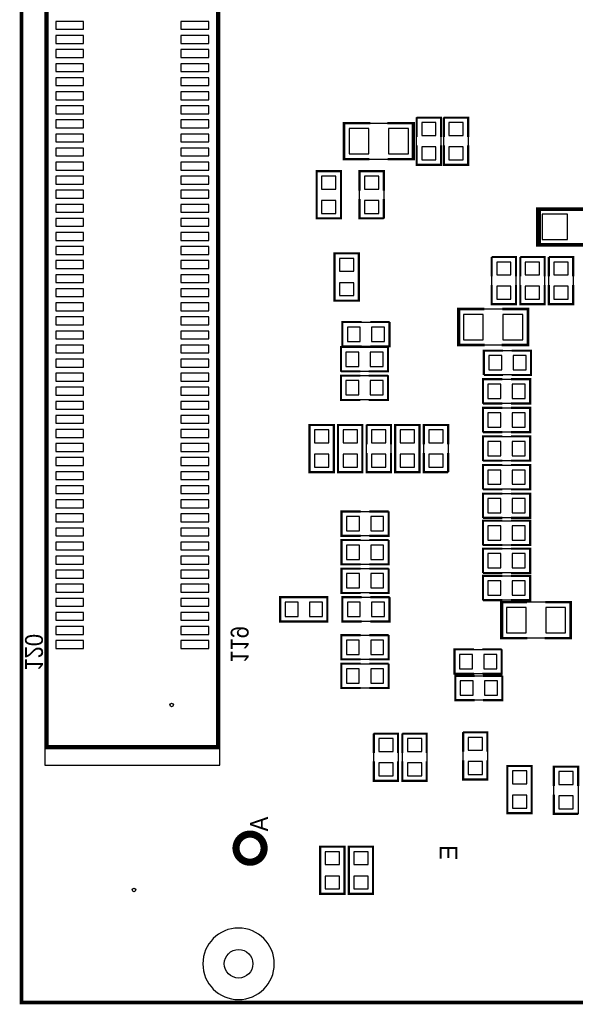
# Model space of a CAD drawing. Extents: x -191 to 3529, y -1630 to 2168.
# Tile 4 of 9: x -2 to 775, y -2 to 1375. Entities that reach past the tile are written whole.
import ezdxf
from ezdxf.enums import TextEntityAlignment as Align

# ---------------------------------------------------------------- set-up
doc = ezdxf.new("R2010")
doc.units = 0
for name, color, linetype in [('BG_OUTLINE', 7, 'CONTINUOUS'), ('PG_PLACE_BOUND_BOTTOM', 7, 'CONTINUOUS'), ('PG_SILKSCREEN_BOTTOM', 7, 'CONTINUOUS'), ('PIN_BOTTOM', 7, 'CONTINUOUS')]:
    doc.layers.add(name, color=color, linetype=linetype)

msp = doc.modelspace()

# ---------------------------------------------------------------- linework, layer by layer
at = {"layer": 'BG_OUTLINE', "const_width": 5}
msp.add_lwpolyline([(0, 2165), (0, 0), (3307, 0), (3307, 2165), (0, 2165)], dxfattribs=at)
at = {"layer": 'PG_PLACE_BOUND_BOTTOM'}
for points in [[(277.44, 332.18), (277.44, 1767.14), (213.58, 1831), (32.56, 1831), (32.56, 332.18)], [(547.05, 1179.8), (547, 1230), (452, 1230), (451.97, 1179.8)], [(587, 1172), (553, 1172), (553, 1238), (587, 1238)], [(625, 1172), (591, 1172), (591, 1238), (625, 1238)], [(447, 1097), (413, 1097), (413, 1163), (447, 1163)], [(473, 1163), (507, 1163), (507, 1097), (473, 1097)], [(825.7, 1059.4), (825.7, 1110.6), (777.7, 1110.6), (777.7, 1110), (773.7, 1110), (773.7, 1110.6), (725.7, 1110.6), (725.7, 1059.4)], [(438, 1048), (472, 1048), (472, 982), (438, 982)], [(692, 977), (658, 977), (658, 1043), (692, 1043)], [(732, 977), (698, 977), (698, 1043), (732, 1043)], [(772, 977), (738, 977), (738, 1043), (772, 1043)], [(612.95, 970.2), (613, 920), (708, 920), (708.03, 970.2)], [(449, 918), (449, 952), (515, 952), (515, 918)], [(513, 917), (513, 883), (447, 883), (447, 917)], [(713, 912), (713, 878), (647, 878), (647, 912)], [(447, 843), (447, 877), (513, 877), (513, 843)], [(711.8, 872), (711.8, 838), (645.8, 838), (645.8, 872)], [(711.8, 832), (711.8, 798), (645.8, 798), (645.8, 832)], [(403, 808), (437, 808), (437, 742), (403, 742)], [(443, 808), (477, 808), (477, 742), (443, 742)], [(517, 742), (483, 742), (483, 808), (517, 808)], [(557, 742), (523, 742), (523, 808), (557, 808)], [(563, 808), (597, 808), (597, 742), (563, 742)], [(711.8, 792), (711.8, 758), (645.8, 758), (645.8, 792)], [(711.8, 752), (711.8, 718), (645.8, 718), (645.8, 752)], [(711.8, 712), (711.8, 678), (645.8, 678), (645.8, 712)], [(447.8, 653), (447.8, 687), (513.8, 687), (513.8, 653)], [(711.8, 674), (711.8, 640), (645.8, 640), (645.8, 674)], [(447.8, 613), (447.8, 647), (513.8, 647), (513.8, 613)], [(711.8, 635), (711.8, 601), (645.8, 601), (645.8, 635)], [(447.8, 573), (447.8, 607), (513.8, 607), (513.8, 573)], [(711.8, 597), (711.8, 563), (645.8, 563), (645.8, 597)], [(362, 533), (362, 567), (428, 567), (428, 533)], [(449, 533), (449, 567), (515, 567), (515, 533)], [(672.95, 560.2), (673, 510), (768, 510), (768.03, 560.2)], [(447.7, 480), (447.7, 514), (513.7, 514), (513.7, 480)], [(606, 460), (606, 494), (672, 494), (672, 460)], [(447.7, 440), (447.7, 474), (513.7, 474), (513.7, 440)], [(607, 423), (607, 457), (673, 457), (673, 423)], [(527, 310.2), (493, 310.2), (493, 376.2), (527, 376.2)], [(567, 310.2), (533, 310.2), (533, 376.2), (567, 376.2)], [(652, 312), (618, 312), (618, 378), (652, 378)], [(680, 331), (714, 331), (714, 265), (680, 265)], [(745, 330), (779, 330), (779, 264), (745, 264)], [(418, 218), (452, 218), (452, 152), (418, 152)], [(458, 218), (492, 218), (492, 152), (458, 152)]]:
    msp.add_lwpolyline(points, close=True, dxfattribs=at)
msp.add_lwpolyline([(353.8, 54.2, 1), (253.8, 54.2, 1)], format="xyb", close=True, dxfattribs=at)
at = {"layer": 'PG_SILKSCREEN_BOTTOM'}
for points, const_width in [([(34.9, 357.18), (34.9, 1806), (225.89, 1806), (275.1, 1756.79), (275.1, 357.18), (34.9, 357.18)], 6), ([(488, 1230.2), (451.17, 1230.2), (451.17, 1179.8), (487, 1179.8)], 3.5), ([(512.4, 1179.8), (548.83, 1179.8), (548.83, 1230.2), (512, 1230.2)], 3.5), ([(553, 1238), (553, 1211)], 3), ([(587, 1211), (587, 1238), (553, 1238)], 3), ([(591, 1238), (591, 1211)], 3), ([(625, 1211), (625, 1238), (591, 1238)], 3), ([(553, 1199), (553, 1172), (587, 1172), (587, 1199)], 3), ([(591, 1199), (591, 1172), (625, 1172), (625, 1199)], 3), ([(413, 1163), (413, 1097), (447, 1097), (447, 1163), (413, 1163)], 3), ([(507, 1136), (507, 1163), (473, 1163), (473, 1136)], 3), ([(473, 1124), (473, 1097), (507, 1097)], 3), ([(507, 1097), (507, 1124)], 3), ([(820.7, 1110), (722.7, 1110), (722.7, 1060), (828.7, 1060), (828.7, 1110), (820.7, 1110)], 5), ([(472, 982), (472, 1048), (438, 1048), (438, 982), (472, 982)], 3), ([(658, 1043), (658, 1016)], 3), ([(692, 1016), (692, 1043), (658, 1043)], 3), ([(698, 1043), (698, 1016)], 3), ([(732, 1016), (732, 1043), (698, 1043)], 3), ([(738, 1043), (738, 1016)], 3), ([(772, 1016), (772, 1043), (738, 1043)], 3), ([(658, 1004), (658, 977), (692, 977), (692, 1004)], 3), ([(698, 1004), (698, 977), (732, 977), (732, 1004)], 3), ([(738, 1004), (738, 977), (772, 977), (772, 1004)], 3), ([(647.6, 970.2), (611.17, 970.2), (611.17, 919.8), (648, 919.8)], 3.5), ([(672, 919.8), (708.83, 919.8), (708.83, 970.2), (673, 970.2)], 3.5), ([(476, 952), (449, 952), (449, 918), (476, 918)], 3), ([(515, 952), (488, 952)], 3), ([(488, 918), (515, 918), (515, 952)], 3), ([(474, 917), (447, 917), (447, 883)], 3), ([(486, 883), (513, 883), (513, 917), (486, 917)], 3), ([(674, 912), (647, 912), (647, 878)], 3), ([(686, 878), (713, 878), (713, 912), (686, 912)], 3), ([(447, 883), (474, 883)], 3), ([(474, 877), (447, 877), (447, 843), (474, 843)], 3), ([(513, 877), (486, 877)], 3), ([(486, 843), (513, 843), (513, 877)], 3), ([(672.8, 872), (645.8, 872), (645.8, 838)], 3), ([(647, 878), (674, 878)], 3), ([(684.8, 838), (711.8, 838), (711.8, 872), (684.8, 872)], 3), ([(645.8, 838), (672.8, 838)], 3), ([(672.8, 832), (645.8, 832), (645.8, 798)], 3), ([(684.8, 798), (711.8, 798), (711.8, 832), (684.8, 832)], 3), ([(437, 742), (437, 808), (403, 808), (403, 742), (437, 742)], 3), ([(477, 742), (477, 808), (443, 808), (443, 742), (477, 742)], 3), ([(483, 808), (483, 781)], 3), ([(517, 781), (517, 808), (483, 808)], 3), ([(523, 808), (523, 742), (557, 742), (557, 808), (523, 808)], 3), ([(597, 781), (597, 808), (563, 808), (563, 781)], 3), ([(645.8, 798), (672.8, 798)], 3), ([(672.8, 792), (645.8, 792), (645.8, 758)], 3), ([(684.8, 758), (711.8, 758), (711.8, 792), (684.8, 792)], 3), ([(483, 769), (483, 742), (517, 742), (517, 769)], 3), ([(563, 769), (563, 742), (597, 742)], 3), ([(597, 742), (597, 769)], 3), ([(645.8, 758), (672.8, 758)], 3), ([(672.8, 752), (645.8, 752), (645.8, 718)], 3), ([(684.8, 718), (711.8, 718), (711.8, 752), (684.8, 752)], 3), ([(645.8, 718), (672.8, 718)], 3), ([(672.8, 712), (645.8, 712), (645.8, 678)], 3), ([(684.8, 678), (711.8, 678), (711.8, 712), (684.8, 712)], 3), ([(474.8, 687), (447.8, 687), (447.8, 653), (474.8, 653)], 3), ([(513.8, 687), (486.8, 687)], 3), ([(486.8, 653), (513.8, 653), (513.8, 687)], 3), ([(645.8, 678), (672.8, 678)], 3), ([(672.8, 674), (645.8, 674), (645.8, 640)], 3), ([(684.8, 640), (711.8, 640), (711.8, 674), (684.8, 674)], 3), ([(474.8, 647), (447.8, 647), (447.8, 613), (474.8, 613)], 3), ([(513.8, 647), (486.8, 647)], 3), ([(486.8, 613), (513.8, 613), (513.8, 647)], 3), ([(645.8, 640), (672.8, 640)], 3), ([(672.8, 635), (645.8, 635), (645.8, 601)], 3), ([(684.8, 601), (711.8, 601), (711.8, 635), (684.8, 635)], 3), ([(474.8, 607), (447.8, 607), (447.8, 573), (474.8, 573)], 3), ([(513.8, 607), (486.8, 607)], 3), ([(486.8, 573), (513.8, 573), (513.8, 607)], 3), ([(645.8, 601), (672.8, 601)], 3), ([(672.8, 597), (645.8, 597), (645.8, 563)], 3), ([(684.8, 563), (711.8, 563), (711.8, 597), (684.8, 597)], 3), ([(428, 567), (362, 567), (362, 533), (428, 533), (428, 567)], 3), ([(476, 567), (449, 567), (449, 533), (476, 533)], 3), ([(515, 567), (488, 567)], 3), ([(488, 533), (515, 533), (515, 567)], 3), ([(645.8, 563), (672.8, 563)], 3), ([(707.6, 560.2), (671.17, 560.2), (671.17, 509.8), (708, 509.8)], 3.5), ([(732, 509.8), (768.83, 509.8), (768.83, 560.2), (733, 560.2)], 3.5), ([(474.7, 514), (447.7, 514), (447.7, 480), (474.7, 480)], 3), ([(513.7, 514), (486.7, 514)], 3), ([(486.7, 480), (513.7, 480), (513.7, 514)], 3), ([(633, 494), (606, 494), (606, 460), (633, 460)], 3), ([(672, 494), (645, 494)], 3), ([(645, 460), (672, 460), (672, 494)], 3), ([(474.7, 474), (447.7, 474), (447.7, 440), (474.7, 440)], 3), ([(513.7, 474), (486.7, 474)], 3), ([(486.7, 440), (513.7, 440), (513.7, 474)], 3), ([(634, 457), (607, 457), (607, 423), (634, 423)], 3), ([(673, 457), (646, 457)], 3), ([(646, 423), (673, 423), (673, 457)], 3), ([(493, 376.2), (493, 349.2)], 3), ([(527, 349.2), (527, 376.2), (493, 376.2)], 3), ([(533, 376.2), (533, 349.2)], 3), ([(567, 349.2), (567, 376.2), (533, 376.2)], 3), ([(618, 378), (618, 351)], 3), ([(652, 351), (652, 378), (618, 378)], 3), ([(493, 337.2), (493, 310.2), (527, 310.2), (527, 337.2)], 3), ([(533, 337.2), (533, 310.2), (567, 310.2), (567, 337.2)], 3), ([(618, 339), (618, 312), (652, 312), (652, 339)], 3), ([(714, 265), (714, 331), (680, 331), (680, 265), (714, 265)], 3), ([(779, 303), (779, 330), (745, 330), (745, 303)], 3), ([(745, 291), (745, 264), (779, 264)], 3), ([(452, 152), (452, 218), (418, 218), (418, 152), (452, 152)], 3), ([(492, 152), (492, 218), (458, 218), (458, 152), (492, 152)], 3)]:
    msp.add_lwpolyline(points, dxfattribs=dict(at, const_width=const_width))
at = {"layer": 'PG_SILKSCREEN_BOTTOM', "const_width": 10}
msp.add_lwpolyline([(339.54, 215.94, 0.999994), (300.22, 215.95, 1.000006), (339.54, 215.94)], format="xyb", dxfattribs=at)
at = {"layer": 'PIN_BOTTOM'}
for points in [[(47.9, 1361.52), (86.9, 1361.52), (86.9, 1372.52), (47.9, 1372.52)], [(223.1, 1361.52), (262.1, 1361.52), (262.1, 1372.52), (223.1, 1372.52)], [(47.9, 1341.84), (86.9, 1341.84), (86.9, 1352.84), (47.9, 1352.84)], [(223.1, 1341.84), (262.1, 1341.84), (262.1, 1352.84), (223.1, 1352.84)], [(47.9, 1322.15), (86.9, 1322.15), (86.9, 1333.15), (47.9, 1333.15)], [(223.1, 1322.15), (262.1, 1322.15), (262.1, 1333.15), (223.1, 1333.15)], [(47.9, 1302.47), (86.9, 1302.47), (86.9, 1313.47), (47.9, 1313.47)], [(223.1, 1302.47), (262.1, 1302.47), (262.1, 1313.47), (223.1, 1313.47)], [(47.9, 1282.78), (86.9, 1282.78), (86.9, 1293.78), (47.9, 1293.78)], [(223.1, 1282.78), (262.1, 1282.78), (262.1, 1293.78), (223.1, 1293.78)], [(47.9, 1263.1), (86.9, 1263.1), (86.9, 1274.1), (47.9, 1274.1)], [(223.1, 1263.1), (262.1, 1263.1), (262.1, 1274.1), (223.1, 1274.1)], [(47.9, 1243.41), (86.9, 1243.41), (86.9, 1254.41), (47.9, 1254.41)], [(223.1, 1243.41), (262.1, 1243.41), (262.1, 1254.41), (223.1, 1254.41)], [(47.9, 1223.73), (86.9, 1223.73), (86.9, 1234.73), (47.9, 1234.73)], [(223.1, 1223.73), (262.1, 1223.73), (262.1, 1234.73), (223.1, 1234.73)], [(560, 1213), (580, 1213), (580, 1231), (560, 1231)], [(598, 1213), (618, 1213), (618, 1231), (598, 1231)], [(47.9, 1204.04), (86.9, 1204.04), (86.9, 1215.04), (47.9, 1215.04)], [(223.1, 1204.04), (262.1, 1204.04), (262.1, 1215.04), (223.1, 1215.04)], [(486.24, 1187.3), (486.24, 1222.7), (458.64, 1222.7), (458.64, 1187.3)], [(541.36, 1187.3), (541.36, 1222.7), (513.76, 1222.7), (513.76, 1187.3)], [(47.9, 1184.36), (86.9, 1184.36), (86.9, 1195.36), (47.9, 1195.36)], [(223.1, 1184.36), (262.1, 1184.36), (262.1, 1195.36), (223.1, 1195.36)], [(560, 1179), (580, 1179), (580, 1197), (560, 1197)], [(598, 1179), (618, 1179), (618, 1197), (598, 1197)], [(47.9, 1164.67), (86.9, 1164.67), (86.9, 1175.67), (47.9, 1175.67)], [(223.1, 1164.67), (262.1, 1164.67), (262.1, 1175.67), (223.1, 1175.67)], [(47.9, 1144.99), (86.9, 1144.99), (86.9, 1155.99), (47.9, 1155.99)], [(223.1, 1144.99), (262.1, 1144.99), (262.1, 1155.99), (223.1, 1155.99)], [(420, 1138), (440, 1138), (440, 1156), (420, 1156)], [(500, 1156), (480, 1156), (480, 1138), (500, 1138)], [(47.9, 1125.3), (86.9, 1125.3), (86.9, 1136.3), (47.9, 1136.3)], [(223.1, 1125.3), (262.1, 1125.3), (262.1, 1136.3), (223.1, 1136.3)], [(47.9, 1105.62), (86.9, 1105.62), (86.9, 1116.62), (47.9, 1116.62)], [(223.1, 1105.62), (262.1, 1105.62), (262.1, 1116.62), (223.1, 1116.62)], [(420, 1104), (440, 1104), (440, 1122), (420, 1122)], [(500, 1122), (480, 1122), (480, 1104), (500, 1104)], [(763.9, 1067.3), (763.9, 1102.7), (728.5, 1102.7), (728.5, 1067.3)], [(47.9, 1085.93), (86.9, 1085.93), (86.9, 1096.93), (47.9, 1096.93)], [(223.1, 1085.93), (262.1, 1085.93), (262.1, 1096.93), (223.1, 1096.93)], [(47.9, 1066.25), (86.9, 1066.25), (86.9, 1077.25), (47.9, 1077.25)], [(223.1, 1066.25), (262.1, 1066.25), (262.1, 1077.25), (223.1, 1077.25)], [(47.9, 1046.56), (86.9, 1046.56), (86.9, 1057.56), (47.9, 1057.56)], [(223.1, 1046.56), (262.1, 1046.56), (262.1, 1057.56), (223.1, 1057.56)], [(47.9, 1026.88), (86.9, 1026.88), (86.9, 1037.88), (47.9, 1037.88)], [(223.1, 1026.88), (262.1, 1026.88), (262.1, 1037.88), (223.1, 1037.88)], [(465, 1041), (445, 1041), (445, 1023), (465, 1023)], [(665, 1018), (685, 1018), (685, 1036), (665, 1036)], [(705, 1018), (725, 1018), (725, 1036), (705, 1036)], [(745, 1018), (765, 1018), (765, 1036), (745, 1036)], [(47.9, 1007.19), (86.9, 1007.19), (86.9, 1018.19), (47.9, 1018.19)], [(223.1, 1007.19), (262.1, 1007.19), (262.1, 1018.19), (223.1, 1018.19)], [(465, 1007), (445, 1007), (445, 989), (465, 989)], [(47.9, 987.51), (86.9, 987.51), (86.9, 998.51), (47.9, 998.51)], [(223.1, 987.51), (262.1, 987.51), (262.1, 998.51), (223.1, 998.51)], [(665, 984), (685, 984), (685, 1002), (665, 1002)], [(705, 984), (725, 984), (725, 1002), (705, 1002)], [(745, 984), (765, 984), (765, 1002), (745, 1002)], [(47.9, 967.82), (86.9, 967.82), (86.9, 978.82), (47.9, 978.82)], [(223.1, 967.82), (262.1, 967.82), (262.1, 978.82), (223.1, 978.82)], [(47.9, 948.14), (86.9, 948.14), (86.9, 959.14), (47.9, 959.14)], [(223.1, 948.14), (262.1, 948.14), (262.1, 959.14), (223.1, 959.14)], [(618.64, 962.7), (618.64, 927.3), (646.24, 927.3), (646.24, 962.7)], [(673.76, 962.7), (673.76, 927.3), (701.36, 927.3), (701.36, 962.7)], [(47.9, 928.45), (86.9, 928.45), (86.9, 939.45), (47.9, 939.45)], [(223.1, 928.45), (262.1, 928.45), (262.1, 939.45), (223.1, 939.45)], [(456, 945), (456, 925), (474, 925), (474, 945)], [(490, 945), (490, 925), (508, 925), (508, 945)], [(47.9, 908.77), (86.9, 908.77), (86.9, 919.77), (47.9, 919.77)], [(223.1, 908.77), (262.1, 908.77), (262.1, 919.77), (223.1, 919.77)], [(472, 890), (472, 910), (454, 910), (454, 890)], [(506, 890), (506, 910), (488, 910), (488, 890)], [(47.9, 889.08), (86.9, 889.08), (86.9, 900.08), (47.9, 900.08)], [(223.1, 889.08), (262.1, 889.08), (262.1, 900.08), (223.1, 900.08)], [(672, 885), (672, 905), (654, 905), (654, 885)], [(706, 885), (706, 905), (688, 905), (688, 885)], [(47.9, 869.4), (86.9, 869.4), (86.9, 880.4), (47.9, 880.4)], [(223.1, 869.4), (262.1, 869.4), (262.1, 880.4), (223.1, 880.4)], [(454, 870), (454, 850), (472, 850), (472, 870)], [(488, 870), (488, 850), (506, 850), (506, 870)], [(47.9, 849.71), (86.9, 849.71), (86.9, 860.71), (47.9, 860.71)], [(223.1, 849.71), (262.1, 849.71), (262.1, 860.71), (223.1, 860.71)], [(670.8, 845), (670.8, 865), (652.8, 865), (652.8, 845)], [(704.8, 845), (704.8, 865), (686.8, 865), (686.8, 845)], [(47.9, 830.03), (86.9, 830.03), (86.9, 841.03), (47.9, 841.03)], [(223.1, 830.03), (262.1, 830.03), (262.1, 841.03), (223.1, 841.03)], [(47.9, 810.34), (86.9, 810.34), (86.9, 821.34), (47.9, 821.34)], [(223.1, 810.34), (262.1, 810.34), (262.1, 821.34), (223.1, 821.34)], [(670.8, 805), (670.8, 825), (652.8, 825), (652.8, 805)], [(704.8, 805), (704.8, 825), (686.8, 825), (686.8, 805)], [(47.9, 790.66), (86.9, 790.66), (86.9, 801.66), (47.9, 801.66)], [(223.1, 790.66), (262.1, 790.66), (262.1, 801.66), (223.1, 801.66)], [(430, 801), (410, 801), (410, 783), (430, 783)], [(470, 801), (450, 801), (450, 783), (470, 783)], [(490, 783), (510, 783), (510, 801), (490, 801)], [(530, 783), (550, 783), (550, 801), (530, 801)], [(590, 801), (570, 801), (570, 783), (590, 783)], [(47.9, 770.97), (86.9, 770.97), (86.9, 781.97), (47.9, 781.97)], [(223.1, 770.97), (262.1, 770.97), (262.1, 781.97), (223.1, 781.97)], [(670.8, 765), (670.8, 785), (652.8, 785), (652.8, 765)], [(704.8, 765), (704.8, 785), (686.8, 785), (686.8, 765)], [(47.9, 751.29), (86.9, 751.29), (86.9, 762.29), (47.9, 762.29)], [(223.1, 751.29), (262.1, 751.29), (262.1, 762.29), (223.1, 762.29)], [(430, 767), (410, 767), (410, 749), (430, 749)], [(470, 767), (450, 767), (450, 749), (470, 749)], [(490, 749), (510, 749), (510, 767), (490, 767)], [(530, 749), (550, 749), (550, 767), (530, 767)], [(590, 767), (570, 767), (570, 749), (590, 749)], [(670.8, 725), (670.8, 745), (652.8, 745), (652.8, 725)], [(704.8, 725), (704.8, 745), (686.8, 745), (686.8, 725)], [(47.9, 731.6), (86.9, 731.6), (86.9, 742.6), (47.9, 742.6)], [(223.1, 731.6), (262.1, 731.6), (262.1, 742.6), (223.1, 742.6)], [(47.9, 711.92), (86.9, 711.92), (86.9, 722.92), (47.9, 722.92)], [(223.1, 711.92), (262.1, 711.92), (262.1, 722.92), (223.1, 722.92)], [(47.9, 692.23), (86.9, 692.23), (86.9, 703.23), (47.9, 703.23)], [(223.1, 692.23), (262.1, 692.23), (262.1, 703.23), (223.1, 703.23)], [(670.8, 685), (670.8, 705), (652.8, 705), (652.8, 685)], [(704.8, 685), (704.8, 705), (686.8, 705), (686.8, 685)], [(47.9, 672.55), (86.9, 672.55), (86.9, 683.55), (47.9, 683.55)], [(223.1, 672.55), (262.1, 672.55), (262.1, 683.55), (223.1, 683.55)], [(454.8, 680), (454.8, 660), (472.8, 660), (472.8, 680)], [(488.8, 680), (488.8, 660), (506.8, 660), (506.8, 680)], [(47.9, 652.86), (86.9, 652.86), (86.9, 663.86), (47.9, 663.86)], [(223.1, 652.86), (262.1, 652.86), (262.1, 663.86), (223.1, 663.86)], [(670.8, 647), (670.8, 667), (652.8, 667), (652.8, 647)], [(704.8, 647), (704.8, 667), (686.8, 667), (686.8, 647)], [(47.9, 633.18), (86.9, 633.18), (86.9, 644.18), (47.9, 644.18)], [(223.1, 633.18), (262.1, 633.18), (262.1, 644.18), (223.1, 644.18)], [(454.8, 640), (454.8, 620), (472.8, 620), (472.8, 640)], [(488.8, 640), (488.8, 620), (506.8, 620), (506.8, 640)], [(47.9, 613.49), (86.9, 613.49), (86.9, 624.49), (47.9, 624.49)], [(223.1, 613.49), (262.1, 613.49), (262.1, 624.49), (223.1, 624.49)], [(670.8, 608), (670.8, 628), (652.8, 628), (652.8, 608)], [(704.8, 608), (704.8, 628), (686.8, 628), (686.8, 608)], [(47.9, 593.81), (86.9, 593.81), (86.9, 604.81), (47.9, 604.81)], [(223.1, 593.81), (262.1, 593.81), (262.1, 604.81), (223.1, 604.81)], [(454.8, 600), (454.8, 580), (472.8, 580), (472.8, 600)], [(488.8, 600), (488.8, 580), (506.8, 580), (506.8, 600)], [(47.9, 574.12), (86.9, 574.12), (86.9, 585.12), (47.9, 585.12)], [(223.1, 574.12), (262.1, 574.12), (262.1, 585.12), (223.1, 585.12)], [(670.8, 570), (670.8, 590), (652.8, 590), (652.8, 570)], [(704.8, 570), (704.8, 590), (686.8, 590), (686.8, 570)], [(47.9, 554.44), (86.9, 554.44), (86.9, 565.44), (47.9, 565.44)], [(223.1, 554.44), (262.1, 554.44), (262.1, 565.44), (223.1, 565.44)], [(369, 560), (369, 540), (387, 540), (387, 560)], [(403, 560), (403, 540), (421, 540), (421, 560)], [(456, 560), (456, 540), (474, 540), (474, 560)], [(490, 560), (490, 540), (508, 540), (508, 560)], [(678.64, 552.7), (678.64, 517.3), (706.24, 517.3), (706.24, 552.7)], [(733.76, 552.7), (733.76, 517.3), (761.36, 517.3), (761.36, 552.7)], [(47.9, 534.75), (86.9, 534.75), (86.9, 545.75), (47.9, 545.75)], [(223.1, 534.75), (262.1, 534.75), (262.1, 545.75), (223.1, 545.75)], [(47.9, 515.07), (86.9, 515.07), (86.9, 526.07), (47.9, 526.07)], [(223.1, 515.07), (262.1, 515.07), (262.1, 526.07), (223.1, 526.07)], [(47.9, 495.38), (86.9, 495.38), (86.9, 506.38), (47.9, 506.38)], [(223.1, 495.38), (262.1, 495.38), (262.1, 506.38), (223.1, 506.38)], [(454.7, 507), (454.7, 487), (472.7, 487), (472.7, 507)], [(488.7, 507), (488.7, 487), (506.7, 487), (506.7, 507)], [(613, 487), (613, 467), (631, 467), (631, 487)], [(647, 487), (647, 467), (665, 467), (665, 487)], [(454.7, 467), (454.7, 447), (472.7, 447), (472.7, 467)], [(488.7, 467), (488.7, 447), (506.7, 447), (506.7, 467)], [(614, 450), (614, 430), (632, 430), (632, 450)], [(648, 450), (648, 430), (666, 430), (666, 450)], [(500, 351.2), (520, 351.2), (520, 369.2), (500, 369.2)], [(540, 351.2), (560, 351.2), (560, 369.2), (540, 369.2)], [(625, 353), (645, 353), (645, 371), (625, 371)], [(500, 317.2), (520, 317.2), (520, 335.2), (500, 335.2)], [(540, 317.2), (560, 317.2), (560, 335.2), (540, 335.2)], [(625, 319), (645, 319), (645, 337), (625, 337)], [(707, 324), (687, 324), (687, 306), (707, 306)], [(772, 323), (752, 323), (752, 305), (772, 305)], [(707, 290), (687, 290), (687, 272), (707, 272)], [(772, 289), (752, 289), (752, 271), (772, 271)], [(445, 211), (425, 211), (425, 193), (445, 193)], [(485, 211), (465, 211), (465, 193), (485, 193)], [(445, 177), (425, 177), (425, 159), (445, 159)], [(485, 177), (465, 177), (465, 159), (485, 159)]]:
    msp.add_lwpolyline(points, close=True, dxfattribs=at)
for centre, radius in [((210.12, 416.24), 2.5), ((157.48, 157.48), 2.5), ((303.8, 54.2), 20)]:
    msp.add_circle(centre, radius, dxfattribs=at)

# ---------------------------------------------------------------- texts
at = {"layer": 'PG_SILKSCREEN_BOTTOM', "text_generation_flag": 2, "width": 0.92}
for s, p in [('119', (292.8, 500.88)), ('120', (5, 490))]:
    msp.add_text(s, height=25, rotation=270, dxfattribs=at).set_placement(p, align=Align.CENTER)
for s, p in [('A', (345, 260)), ('E', (610, 220))]:
    msp.add_text(s, height=25, rotation=90, dxfattribs=at).set_placement(p)

doc.saveas('drawing.dxf')
